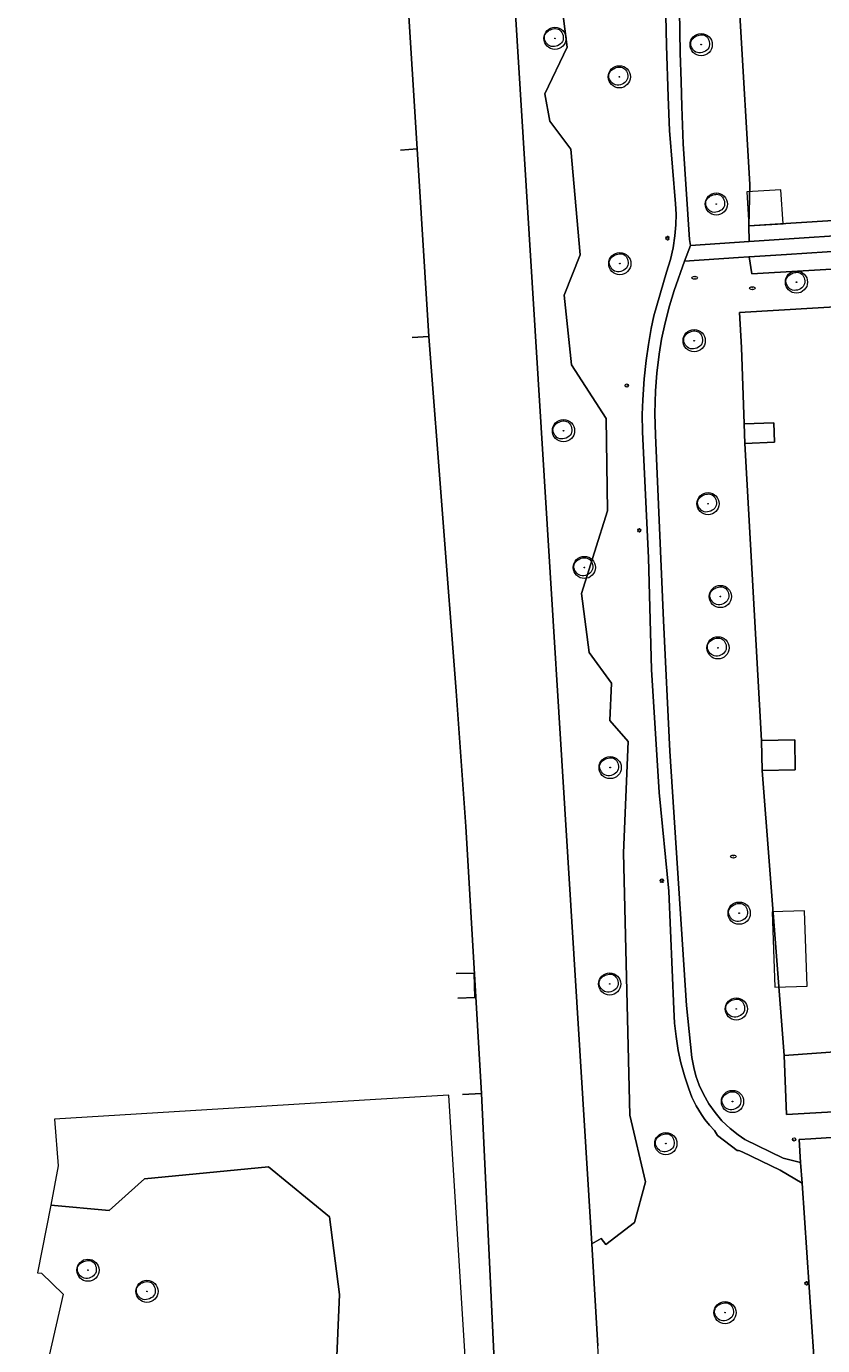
# Model space of a CAD drawing. Header units: metres. Extents: x 162108 to 162858, y 502368 to 503171.
# Tile 18 of 38: x 162632 to 162704, y 502707 to 502826. Entities that reach past the tile are written whole.
import ezdxf
from ezdxf.enums import TextEntityAlignment as Align

# ---------------------------------------------------------------- set-up
doc = ezdxf.new("R2010")
doc.units = ezdxf.units.M
for name, color, linetype, lineweight in [('B-PV-GK-BESCHOEIING-G', 252, 'GK-BESCHOEIING-SO', 13), ('B-PV-IE-MEUBILAIR-S', 252, 'Continuous', 13), ('B-PV-IE-TERREINAFSCHEIDING_KUNSTMATIG_HEKWERK_RASTER-G', 252, 'IE-TERREINAFSCHEIDING-KUNSTMATIG-OPEN', 13), ('B-PV-OG-BEBOUWING-GV', 7, 'Continuous', 18), ('B-PV-OG-BEBOUWING_LUIFEL-GV', 7, 'Continuous', 18), ('B-PV-OG-BEBOUWING_OVERBOUWING-GV', 7, 'Continuous', 18), ('B-PV-OG-TERREIN_BEGROEID-GV', 7, 'Continuous', 13), ('B-PV-OG-TERREIN_ERF-GV', 252, 'Continuous', 13), ('B-PV-VH-HALFVERHARDING-GV', 252, 'Continuous', 13), ('B-PV-VH-OPENVERHARDING_TEGEL-GV', 252, 'Continuous', 13)]:
    doc.layers.add(name, color=color, linetype=linetype, lineweight=lineweight)
for name, color, linetype, lineweight, true_color in [('B-PV-GR-BEPLANTING_CULTUUR_BOSPLANTSOEN-GV', 7, 'Continuous', 13, 0x99cc00), ('B-PV-GR-BEPLANTING_CULTUUR_HEESTERS-GV', 7, 'Continuous', 13, 0x99cc00), ('B-PV-GR-BEPLANTING_CULTUUR_ROOS-GV', 7, 'Continuous', 18, 0x99cc00), ('B-PV-GR-BEPLANTING_CULTUUR_VASTE PLANTENVAK-GV', 7, 'Continuous', 13, 0x99cc00), ('B-PV-OG-WATER_GRACHT-GV', 7, 'Continuous', 13, 0x007299), ('B-WE-GR-BOOM-S', 3, 'Continuous', 18, 0x00ff00)]:
    doc.layers.add(name, color=color, linetype=linetype, lineweight=lineweight, true_color=true_color)
doc.styles.add('NLCS-ISO', font='NLCS-ISO.ttf')
doc.linetypes.add('GK-BESCHOEIING-SO', pattern='A,18,-3,[1,NLCS.SHX,S=0.6,R=0,X=0,Y=0],-3', length=24)
doc.linetypes.add('IE-TERREINAFSCHEIDING-KUNSTMATIG-OPEN', pattern='A,7,-1.5,[67,NLCS.SHX,S=0.75,R=0,X=0,Y=0],-1.5', length=10)

# ---------------------------------------------------------------- blocks, each defined once
blk = doc.blocks.new('SIE-MEUBILAIR_PAAL_AFSLUITPAAL-SO')
blk.add_circle((0, 0), 0.75)
at = {"style": 'NLCS-ISO'}
blk.add_text('af', height=0.75, dxfattribs=at).set_placement((0, 0.05), align=Align.MIDDLE_CENTER)
blk = doc.blocks.new('SIE-MEUBILAIR_PAAL_LICHTMAST-SO')
for points in [[(-0.62, 0), (-1, 0)], [(-0.71, 0.71), (-0.44, 0.44)], [(0, 1), (0, 0.62)], [(0.44, 0.44), (0.71, 0.71)], [(1, 0), (0.62, 0)], [(-0.71, -0.71), (-0.44, -0.44)], [(0, -0.62), (0, -1)], [(0.44, -0.44), (0.71, -0.71)]]:
    blk.add_lwpolyline(points)
blk.add_circle((0, 0), 0.5)
blk = doc.blocks.new('SIE-MEUBILAIR_PUT_RIOOLPUT-SO')
blk.add_ellipse((0, 0), major_axis=(1.25, 0), ratio=0.54)
at = {"style": 'NLCS-ISO'}
blk.add_text('ri', height=0.75, dxfattribs=at).set_placement((-0.04, 0.07), align=Align.MIDDLE_CENTER)
blk = doc.blocks.new('SGR-BOOM_03')
blk.add_lwpolyline([(2.39, 3.6), (2.81, 3.14), (3.17, 2.6), (3.46, 1.98), (3.66, 1.31), (3.77, 0.62), (3.77, -0.08), (3.65, -0.77), (3.39, -1.41), (3, -2), (2.49, -2.52), (1.88, -2.96), (1.21, -3.31), (0.49, -3.56), (-0.26, -3.7), (-0.99, -3.72), (-1.7, -3.6), (-2.35, -3.35), (-2.94, -2.98), (-3.46, -2.51), (-3.9, -1.97), (-4.25, -1.38), (-4.52, -0.76), (-4.68, -0.13), (-4.73, 0.48), (-4.67, 1.06), (-4.5, 1.6), (-4.24, 2.1), (-3.91, 2.55), (-3.5, 2.97), (-3.03, 3.33), (-2.53, 3.65), (-1.98, 3.92), (-1.42, 4.14), (-0.84, 4.29), (-0.26, 4.39), (0.31, 4.41), (0.87, 4.35), (1.41, 4.2), (1.92, 3.95)], close=True)
for radius in [5, 0.15]:
    blk.add_circle((0, 0), radius)

msp = doc.modelspace()

# ---------------------------------------------------------------- linework, layer by layer
at = {"layer": 'B-PV-GK-BESCHOEIING-G'}
for points in [[(162670.08, 502928.53), (162683.25, 502716.07)], [(162793.69, 502542.29), (162739.75, 502539.02), (162699.51, 502536.59), (162699.1, 502536.59), (162698.51, 502536.65), (162697.93, 502536.78), (162697.36, 502536.96), (162696.81, 502537.2), (162696.3, 502537.49), (162695.81, 502537.84), (162695.36, 502538.24), (162694.96, 502538.68), (162694.61, 502539.16), (162694.31, 502539.67), (162694.06, 502540.22), (162693.88, 502540.78), (162693.75, 502541.36), (162693.68, 502541.96), (162684.9, 502688.59), (162684.7, 502691.93), (162683.81, 502706.88), (162683.25, 502716.07)]]:
    msp.add_lwpolyline(points, dxfattribs=at)
at = {"layer": 'B-PV-GR-BEPLANTING_CULTUUR_BOSPLANTSOEN-GV'}
for points in [[(162667.08, 502797.75), (162668.57, 502797.84), (162667.52, 502814.73), (162666.02, 502814.63)], [(162674.24, 502681.78), (162675.74, 502681.86), (162675.34, 502688.32), (162675.14, 502691.64), (162673.31, 502729.63), (162671.62, 502729.54)], [(162672.75, 502691.48), (162670.37, 502729.47), (162663.79, 502729.07), (162634.86, 502727.31), (162635.2, 502723.11), (162634.54, 502719.55), (162639.79, 502719.07), (162642.98, 502721.92), (162654.15, 502723.02), (162659.63, 502718.52), (162660.54, 502711.51), (162660.23, 502704.56)]]:
    msp.add_lwpolyline(points, dxfattribs=at)
at = {"layer": 'B-PV-GR-BEPLANTING_CULTUUR_HEESTERS-GV'}
for points in [[(162697.43, 502805), (162697.66, 502803.49), (162726.95, 502805.18), (162727.12, 502801.8), (162727.27, 502798.65), (162729.95, 502798.81), (162729.77, 502801.77), (162730.01, 502801.78), (162729.7, 502807.21), (162726.09, 502806.96), (162726.11, 502806.86), (162711.79, 502805.93), (162700.78, 502805.22)], [(162727.42, 502734.81), (162723.48, 502734.58), (162714.31, 502734.05), (162700.59, 502733.04), (162700.8, 502727.74), (162727.62, 502729.26)]]:
    msp.add_lwpolyline(points, close=True, dxfattribs=at)
at = {"layer": 'B-PV-GR-BEPLANTING_CULTUUR_ROOS-GV'}
msp.add_lwpolyline([(162697.44, 502806.38), (162710.06, 502807.22), (162726.06, 502808.26), (162725.98, 502809.59), (162723.38, 502809.43), (162716.86, 502809.02), (162697.41, 502807.79)], close=True, dxfattribs=at)
at = {"layer": 'B-PV-GR-BEPLANTING_CULTUUR_VASTE PLANTENVAK-GV'}
for points in [[(162670.08, 502928.53), (162683.25, 502716.07)], [(162687.09, 502718), (162688.1, 502721.65), (162686.68, 502727.68), (162686.1, 502751.3), (162686.54, 502761.35), (162684.89, 502763.24), (162685.04, 502766.6), (162683.03, 502769.36), (162682.34, 502774.68), (162684.66, 502782.13), (162684.56, 502790.43), (162681.44, 502795.29), (162680.77, 502801.54), (162682.22, 502805.19), (162681.38, 502814.7), (162679.48, 502817.22), (162679.03, 502819.7), (162681.04, 502823.89), (162679.5, 502835.96)], [(162683.25, 502716.07), (162684.09, 502716.55), (162684.53, 502716.01), (162687.09, 502718)]]:
    msp.add_lwpolyline(points, dxfattribs=at)
at = {"layer": 'B-PV-IE-TERREINAFSCHEIDING_KUNSTMATIG_HEKWERK_RASTER-G'}
msp.add_lwpolyline([(162666.02, 502814.63), (162667.52, 502814.73)], dxfattribs=at)
at = {"layer": 'B-PV-OG-BEBOUWING-GV'}
for points in [[(162699.7, 502788.3), (162699.64, 502790.05), (162696.97, 502789.95), (162697.04, 502788.2)], [(162701.58, 502758.78), (162701.54, 502761.49), (162698.55, 502761.44), (162698.6, 502758.73)]]:
    msp.add_lwpolyline(points, close=True, dxfattribs=at)
msp.add_lwpolyline([(162671.18, 502738.22), (162672.72, 502738.26), (162672.67, 502740.47), (162671.03, 502740.43)], dxfattribs=at)
at = {"layer": 'B-PV-OG-BEBOUWING_LUIFEL-GV'}
msp.add_lwpolyline([(162702.43, 502746.07), (162699.51, 502745.98), (162699.73, 502739.19), (162702.66, 502739.29)], close=True, dxfattribs=at)
at = {"layer": 'B-PV-OG-BEBOUWING_OVERBOUWING-GV'}
msp.add_lwpolyline([(162700.29, 502811.04), (162697.23, 502810.85), (162697.41, 502807.79), (162700.48, 502807.98)], close=True, dxfattribs=at)
at = {"layer": 'B-PV-OG-TERREIN_BEGROEID-GV'}
for points in [[(162691.09, 502831.06), (162691.21, 502823.4), (162691.3, 502820.8), (162691.38, 502818.54), (162691.49, 502815.2), (162692.05, 502806.57), (162692.14, 502806.03), (162697.44, 502806.38), (162697.41, 502807.79), (162697.5, 502811.54), (162694.88, 502855.88)], [(162679.5, 502835.96), (162681.04, 502823.89), (162679.03, 502819.7), (162679.48, 502817.22), (162681.38, 502814.7), (162682.22, 502805.19), (162680.77, 502801.54), (162681.44, 502795.29), (162684.56, 502790.43), (162684.66, 502782.13), (162682.34, 502774.68), (162683.03, 502769.36), (162685.04, 502766.6), (162684.89, 502763.24), (162686.54, 502761.35), (162686.1, 502751.3), (162686.68, 502727.68), (162688.1, 502721.65), (162687.09, 502718), (162684.53, 502716.01), (162684.09, 502716.55), (162683.25, 502716.07), (162683.81, 502706.88)], [(162703.88, 502696.54), (162702.21, 502721.54), (162700.23, 502722.71), (162696.8, 502724.36), (162696.71, 502724.41), (162696.6, 502724.45), (162696.47, 502724.48), (162696.36, 502724.49), (162694.57, 502725.84), (162694.32, 502726.3), (162693.86, 502726.78), (162693.45, 502727.28), (162693.13, 502727.72), (162692.65, 502728.52), (162692.28, 502729.29), (162691.99, 502730.04), (162691.64, 502731.12), (162691.29, 502732.39), (162691.05, 502733.49), (162690.85, 502734.76), (162690.72, 502735.96), (162690.65, 502737.23), (162690.21, 502747.86), (162689.34, 502756.75), (162688.63, 502767.84), (162688.38, 502777.89), (162687.82, 502789.24), (162687.81, 502790.8), (162687.85, 502792.12), (162687.98, 502794.01), (162688.16, 502795.68), (162688.37, 502797.12), (162688.62, 502798.54), (162688.86, 502799.69), (162689.99, 502803.62), (162690.34, 502804.76), (162690.58, 502805.82), (162690.74, 502806.91), (162690.83, 502807.89), (162690.85, 502808.85), (162690.81, 502809.78), (162690.26, 502816.4), (162690.15, 502819.42), (162690, 502824.05), (162689.91, 502828.09)], [(162726.95, 502805.18), (162697.66, 502803.49), (162697.43, 502805), (162697.4, 502805), (162696.48, 502804.94), (162691.62, 502804.62), (162690.69, 502801.98), (162690.27, 502800.6), (162689.87, 502799.07), (162689.55, 502797.59), (162689.33, 502796.24), (162689.11, 502794.53), (162688.99, 502792.92), (162688.94, 502790.89), (162689.01, 502788.94), (162689.72, 502772.25), (162690.28, 502760.48), (162691.78, 502737.55), (162692.28, 502732.88), (162692.44, 502731.97), (162692.64, 502731.22), (162692.94, 502730.37), (162693.32, 502729.55), (162693.81, 502728.69), (162694.36, 502727.91), (162694.98, 502727.17), (162695.71, 502726.47), (162696.43, 502725.9), (162697.04, 502725.48), (162700.48, 502723.8), (162702.07, 502723.4), (162701.95, 502725.49), (162702.98, 502725.55), (162727.98, 502727.16)], [(162727.62, 502729.26), (162700.8, 502727.74), (162700.59, 502733.04), (162698.6, 502758.73), (162698.55, 502761.44), (162697.04, 502788.2), (162696.97, 502789.95), (162696.74, 502796.85), (162696.56, 502799.99), (162723.87, 502801.61)], [(162637.35, 502692.27), (162661.8, 502693.45), (162660.23, 502704.56), (162660.54, 502711.51), (162659.63, 502718.52), (162654.15, 502723.02), (162642.98, 502721.92), (162639.79, 502719.07), (162634.54, 502719.55), (162633.33, 502713.46), (162633.69, 502713.42), (162635.64, 502711.54), (162632.33, 502697.07)]]:
    msp.add_lwpolyline(points, dxfattribs=at)
at = {"layer": 'B-PV-OG-TERREIN_ERF-GV'}
for points in [[(162666.02, 502814.63), (162667.52, 502814.73), (162663.38, 502880.8)], [(162723.87, 502801.61), (162696.56, 502799.99), (162696.74, 502796.85), (162696.97, 502789.95), (162699.64, 502790.05), (162699.7, 502788.3), (162697.04, 502788.2), (162698.55, 502761.44), (162701.54, 502761.49), (162701.58, 502758.78), (162698.6, 502758.73), (162700.59, 502733.04), (162714.31, 502734.05)], [(162668.57, 502797.84), (162667.08, 502797.75)], [(162671.62, 502729.54), (162673.31, 502729.63), (162671.92, 502753.69), (162671.05, 502765.88), (162668.57, 502797.84)], [(162671.03, 502740.43), (162672.67, 502740.47), (162672.72, 502738.26), (162671.18, 502738.22)]]:
    msp.add_lwpolyline(points, dxfattribs=at)
msp.add_lwpolyline([(162716.58, 502812.66), (162710.32, 502812.29), (162710.3, 502812.61), (162710.46, 502812.62), (162710.09, 502818.87), (162709.71, 502825.15), (162709.33, 502831.43), (162708.96, 502837.66), (162708.8, 502837.65), (162708.78, 502837.97), (162712.97, 502838.22), (162712.6, 502844.42), (162712.22, 502850.7), (162711.85, 502856.96), (162711.69, 502856.95), (162694.88, 502855.88), (162697.5, 502811.54), (162697.41, 502807.79), (162716.86, 502809.02)], close=True, dxfattribs=at)
at = {"layer": 'B-PV-OG-WATER_GRACHT-GV'}
for points in [[(162793.69, 502542.29), (162739.75, 502539.02), (162699.51, 502536.59), (162699.1, 502536.59), (162698.51, 502536.65), (162697.93, 502536.78), (162697.36, 502536.96), (162696.81, 502537.2), (162696.3, 502537.49), (162695.81, 502537.84), (162695.36, 502538.24), (162694.96, 502538.68), (162694.61, 502539.16), (162694.31, 502539.67), (162694.06, 502540.22), (162693.88, 502540.78), (162693.75, 502541.36), (162693.68, 502541.96), (162684.9, 502688.59), (162684.7, 502691.93), (162683.81, 502706.88), (162683.25, 502716.07), (162670.08, 502928.53)], [(162663.38, 502880.8), (162667.52, 502814.73), (162668.57, 502797.84), (162671.05, 502765.88), (162671.92, 502753.69), (162673.31, 502729.63)], [(162673.31, 502729.63), (162675.14, 502691.64), (162675.34, 502688.32), (162675.74, 502681.86), (162676.93, 502662.54), (162678.14, 502643.03), (162680.93, 502597.73), (162681.13, 502594.41), (162681.32, 502591.35), (162682.32, 502575.23), (162682.35, 502574.69), (162683.46, 502573.5), (162684.02, 502564.56), (162683.06, 502563.6), (162683.11, 502562.32), (162683.5, 502555.98), (162684.57, 502538.62), (162685.18, 502528.49), (162793.69, 502535.14)]]:
    msp.add_lwpolyline(points, dxfattribs=at)
at = {"layer": 'B-PV-VH-HALFVERHARDING-GV'}
msp.add_lwpolyline([(162689.91, 502828.09), (162690, 502824.05), (162690.15, 502819.42), (162690.26, 502816.4), (162690.81, 502809.78), (162690.85, 502808.85), (162690.83, 502807.89), (162690.74, 502806.91), (162690.58, 502805.82), (162690.34, 502804.76), (162689.99, 502803.62), (162688.86, 502799.69), (162688.62, 502798.54), (162688.37, 502797.12), (162688.16, 502795.68), (162687.98, 502794.01), (162687.85, 502792.12), (162687.81, 502790.8), (162687.82, 502789.24), (162688.38, 502777.89), (162688.63, 502767.84), (162689.34, 502756.75), (162690.21, 502747.86), (162690.65, 502737.23), (162690.72, 502735.96), (162690.85, 502734.76), (162691.05, 502733.49), (162691.29, 502732.39), (162691.64, 502731.12), (162691.99, 502730.04), (162692.28, 502729.29), (162692.65, 502728.52), (162693.13, 502727.72), (162693.45, 502727.28), (162693.86, 502726.78), (162694.32, 502726.3), (162694.57, 502725.84), (162696.36, 502724.49), (162696.47, 502724.48), (162696.6, 502724.45), (162696.71, 502724.41), (162696.8, 502724.36), (162700.23, 502722.71), (162702.21, 502721.54), (162702.07, 502723.4), (162700.48, 502723.8), (162697.04, 502725.48), (162696.43, 502725.9), (162695.71, 502726.47), (162694.98, 502727.17), (162694.36, 502727.91), (162693.81, 502728.69), (162693.32, 502729.55), (162692.94, 502730.37), (162692.64, 502731.22), (162692.44, 502731.97), (162692.28, 502732.88), (162691.78, 502737.55), (162690.28, 502760.48), (162689.72, 502772.25), (162689.01, 502788.94), (162688.94, 502790.89), (162688.99, 502792.92), (162689.11, 502794.53), (162689.33, 502796.24), (162689.55, 502797.59), (162689.87, 502799.07), (162690.27, 502800.6), (162690.69, 502801.98), (162691.62, 502804.62), (162692.14, 502806.03), (162692.05, 502806.57), (162691.49, 502815.2), (162691.38, 502818.54), (162691.3, 502820.8), (162691.21, 502823.4), (162691.09, 502831.06)], dxfattribs=at)
at = {"layer": 'B-PV-VH-OPENVERHARDING_TEGEL-GV'}
for points in [[(162710.06, 502807.22), (162697.44, 502806.38), (162692.14, 502806.03), (162691.62, 502804.62), (162696.48, 502804.94), (162697.4, 502805), (162697.43, 502805), (162700.78, 502805.22), (162711.79, 502805.93)], [(162727.98, 502727.16), (162702.98, 502725.55), (162701.95, 502725.49), (162702.07, 502723.4), (162702.21, 502721.54), (162703.88, 502696.54)]]:
    msp.add_lwpolyline(points, dxfattribs=at)

# ---------------------------------------------------------------- block references
at = {"layer": 'B-PV-IE-MEUBILAIR-S', "xscale": 0.2, "yscale": 0.2, "zscale": 0.2}
for name, p in [('SIE-MEUBILAIR_PAAL_LICHTMAST-SO', (162690.07, 502806.69)), ('SIE-MEUBILAIR_PUT_RIOOLPUT-SO', (162692.53, 502803.12)), ('SIE-MEUBILAIR_PUT_RIOOLPUT-SO', (162697.72, 502802.18)), ('SIE-MEUBILAIR_PAAL_AFSLUITPAAL-SO', (162686.4, 502793.41)), ('SIE-MEUBILAIR_PAAL_LICHTMAST-SO', (162687.53, 502780.37)), ('SIE-MEUBILAIR_PUT_RIOOLPUT-SO', (162696.01, 502750.97)), ('SIE-MEUBILAIR_PAAL_LICHTMAST-SO', (162689.57, 502748.79)), ('SIE-MEUBILAIR_PAAL_AFSLUITPAAL-SO', (162701.48, 502725.48)), ('SIE-MEUBILAIR_PAAL_LICHTMAST-SO', (162702.59, 502712.52))]:
    msp.add_blockref(name, p, dxfattribs=at)
at = {"layer": 'B-WE-GR-BOOM-S', "xscale": 0.2, "yscale": 0.2, "zscale": 0.2}
for p in [(162679.94, 502824.69), (162693.11, 502824.13), (162685.74, 502821.23), (162694.47, 502809.76), (162685.78, 502804.4), (162701.69, 502802.73), (162692.48, 502797.45), (162680.71, 502789.34), (162693.73, 502782.76), (162682.59, 502777.02), (162694.84, 502774.4), (162694.62, 502769.78), (162684.91, 502758.99), (162696.53, 502745.87), (162684.87, 502739.49), (162696.27, 502737.24), (162695.93, 502728.9), (162689.93, 502725.11), (162637.88, 502713.7), (162643.19, 502711.79), (162695.26, 502709.88)]:
    msp.add_blockref('SGR-BOOM_03', p, dxfattribs=at)

doc.saveas('drawing.dxf')
